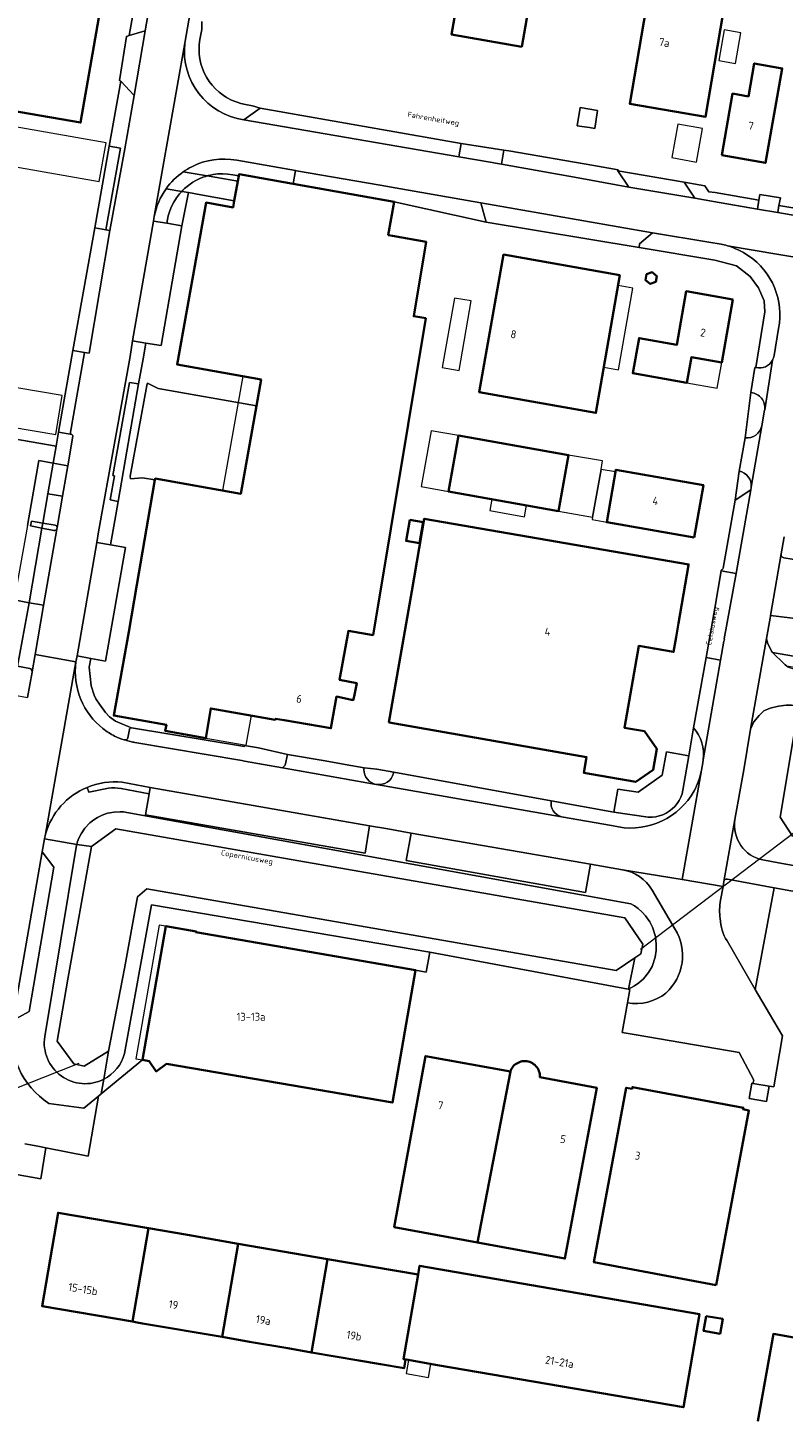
# Model space of a CAD drawing. Header units: metres. Extents: x 149984 to 156489, y 469398 to 478068.
# Tile 172 of 256: x 153674 to 153802, y 471244 to 471478. Entities that reach past the tile are written whole.
import ezdxf
from ezdxf.enums import TextEntityAlignment as Align

# ---------------------------------------------------------------- set-up
doc = ezdxf.new("R2010")
doc.units = ezdxf.units.M
doc.header["$LTSCALE"] = 0.75
for name, color, linetype, lineweight in [('B-WE-GR-BEPLANTING_CULTUUR_HEESTERS-GV', 252, 'Continuous', 18), ('B-WE-KW-KUNSTWERK_DUIKER-G', 6, 'Continuous', 18), ('B-WE-OG-BEBOUWING-GV', 6, 'Continuous', 35), ('B-WE-OG-BEBOUWING-T18', 1, 'Continuous', 18), ('B-WE-OG-BEBOUWING_LAGE TRAFO-GV', 6, 'Continuous', 18), ('B-WE-OG-BEBOUWING_LUIFEL-GV', 6, 'Continuous', 18), ('B-WE-OG-BEBOUWING_OVERBOUWING-GV', 6, 'Continuous', 18), ('B-WE-OG-TERREIN_BEGROEID-GV', 252, 'Continuous', 18), ('B-WE-OG-TERREIN_ERF-GV', 252, 'Continuous', 18), ('B-WE-OG-TERREIN_OEVER-GV', 252, 'Continuous', 18), ('B-WE-OG-TOPOGRAFIE-T18', 7, 'Continuous', 18), ('B-WE-OG-WATER-GV', 252, 'Continuous', 18), ('B-WE-VH-GESLOTENVERHARDING_ASFALT-GV', 252, 'Continuous', 18), ('B-WE-VH-OPENVERHARDING_BETONSTRAATSTEEN-GV', 252, 'Continuous', 18), ('B-WE-VH-OPENVERHARDING_TEGEL-GV', 252, 'Continuous', 18)]:
    doc.layers.add(name, color=color, linetype=linetype, lineweight=lineweight)
doc.styles.add('NLCS-ISO-M500-T18', font='NLCS-ISO.ttf', dxfattribs={"height": 0.9})
doc.styles.add('NLCS-ISO-M750-T18', font='NLCS-ISO.ttf', dxfattribs={"height": 1.35})

msp = doc.modelspace()

# ---------------------------------------------------------------- linework, layer by layer
at = {"layer": 'B-WE-GR-BEPLANTING_CULTUUR_HEESTERS-GV', "flags": 128}
for points in [[(153702.433, 471485.174), (153700.802, 471475.703)], [(153710.782, 471462.74), (153713.549, 471464.721), (153712.273, 471465.124), (153711.061, 471465.337), (153710.252, 471465.516), (153709.462, 471465.765), (153708.67, 471466.1), (153707.861, 471466.499), (153707.262, 471466.909), (153706.604, 471467.413), (153705.993, 471467.973), (153705.433, 471468.584), (153704.928, 471469.241), (153704.482, 471469.94), (153704.1, 471470.675), (153703.782, 471471.44), (153703.532, 471472.23), (153703.353, 471473.039), (153703.244, 471473.861), (153703.208, 471474.688), (153703.243, 471475.516), (153703.351, 471476.338), (153703.652, 471478.042), (153703.681, 471479.401)], [(153700.515, 471453.937), (153704.58, 471453.247), (153704.753, 471453.301), (153705.161, 471453.391), (153705.569, 471453.48), (153706.398, 471453.586), (153707.233, 471453.618), (153708.067, 471453.577), (153708.895, 471453.463), (153709.928, 471453.279), (153709.95, 471453.401), (153709.972, 471453.529), (153719.128, 471451.897)], [(153719.128, 471451.897), (153719.527, 471454.153), (153709.583, 471455.912)], [(153695.624, 471446.389), (153695.563, 471446.045), (153695.504, 471445.622), (153697.749, 471445.236), (153698.004, 471446.518), (153698.266, 471447.354), (153698.573, 471448.109), (153698.922, 471448.796), (153699.4, 471449.557), (153699.898, 471450.205), (153700.283, 471450.627), (153697.648, 471451.097)], [(153791.483, 471441.712), (153789.414, 471442.054), (153779.899, 471443.653), (153777.722, 471441.78), (153777.65, 471441.135), (153790.464, 471438.988), (153794.115, 471438.057), (153796.406, 471436.268), (153797.837, 471434.335), (153798.768, 471432.116), (153798.911, 471430.254), (153797.378, 471420.823)], [(153800.444, 471422.856), (153801.224, 471427.435)], [(153796.553, 471416.587), (153795.579, 471408.965)], [(153798.379, 471410.976), (153798.857, 471413.632), (153798.868, 471413.703)], [(153794.525, 471403.289), (153793.885, 471398.377), (153796.518, 471400.164), (153796.564, 471400.473), (153796.564, 471400.475)], [(153802.173, 471392.206), (153801.674, 471389.296), (153801.671, 471389.038), (153801.694, 471388.881), (153801.783, 471388.792), (153802.085, 471388.668), (153806.317, 471387.982)], [(153806.541, 471387.73), (153805.655, 471382.829), (153804.954, 471378.258), (153799.862, 471378.914), (153799.838, 471378.776), (153799.772, 471378.452), (153799.173, 471374.977), (153799.345, 471374.279), (153799.995, 471372.857), (153800.206, 471372.649), (153807.312, 471371.407), (153812.681, 471370.469), (153812.966, 471370.438), (153813.404, 471372.94), (153813.84, 471375.426), (153813.713, 471375.634), (153811.53, 471374.05), (153809.83, 471374.34)], [(153691.775, 471359.871), (153691.238, 471360.122), (153689.101, 471361.03), (153688.083, 471361.74), (153687.37, 471362.449), (153686.35, 471363.868), (153685.737, 471364.781), (153685.468, 471365.423), (153684.953, 471366.987), (153684.604, 471370.164), (153684.93, 471371.619), (153682.576, 471372.044), (153682.393, 471371.071)], [(153674.567, 471369.917), (153672.498, 471370.293), (153671.746, 471365.463), (153674.191, 471365.005), (153674.963, 471369.305), (153674.97, 471369.343)], [(153691.163, 471358.189), (153691.422, 471359.611)], [(153786.843, 471359.871), (153786.062, 471355.166), (153785.05, 471349.339), (153784.901, 471348.734), (153784.685, 471348.149), (153784.406, 471347.591), (153784.066, 471347.068), (153783.67, 471346.587), (153783.223, 471346.152), (153782.731, 471345.77), (153782.199, 471345.445), (153781.634, 471345.181), (153781.043, 471344.982), (153780.434, 471344.85), (153779.813, 471344.786), (153779.19, 471344.792), (153773.35, 471345.64), (153762.775, 471347.511)], [(153733.265, 471352.873), (153731.147, 471353.133), (153731.089, 471352.81)], [(153788.167, 471352.7), (153788.383, 471353.934), (153788.479, 471354.486)], [(153736.109, 471352.2), (153736.151, 471352.367), (153733.265, 471352.873)], [(153733.187, 471350.315), (153733.196, 471350.313)], [(153764.52, 471344.825), (153772.948, 471343.344)], [(153772.948, 471343.344), (153774.152, 471343.107)], [(153667.635, 471284.717), (153669.733, 471284.319), (153669.813, 471284.764), (153676.438, 471283.606), (153677.312, 471288.821), (153675.925, 471289.095), (153673.735, 471289.519)]]:
    msp.add_lwpolyline(points, dxfattribs=at)
at = {"layer": 'B-WE-GR-BEPLANTING_CULTUUR_HEESTERS-GV'}
for points in [[(153700.802, 471475.703, 0.4043545), (153710.782, 471462.74)], [(153709.583, 471455.912, 0.164227), (153701.99, 471454.821)], [(153701.99, 471454.821, 0.0358029), (153700.515, 471453.937)], [(153697.648, 471451.097, 0.1078712), (153695.624, 471446.389)], [(153792.567, 471441.447, 0.023039), (153791.483, 471441.712)], [(153796.116, 471439.759, 0.080014), (153792.567, 471441.447)], [(153801.224, 471427.435, 0.3011856), (153796.116, 471439.759)], [(153797.378, 471420.823, 0.3379031), (153800.175, 471422.08)], [(153800.175, 471422.08, 0.0812498), (153800.444, 471422.856)], [(153798.868, 471413.703, 0.4329812), (153796.553, 471416.587)], [(153795.579, 471408.965, 0.3918058), (153798.379, 471410.976)], [(153796.582, 471400.599, 0.4068248), (153794.525, 471403.289)], [(153796.564, 471400.475, 0.0157963), (153796.582, 471400.599)], [(153674.97, 471369.343, 0.3920103), (153674.567, 471369.917)], [(153682.393, 471371.071, 0.1330976), (153683.237, 471364.654)], [(153683.237, 471364.654, 0.1323579), (153686.956, 471359.752)], [(153686.956, 471359.752, 0.0525833), (153688.932, 471358.494)], [(153688.932, 471358.494, 0.0441455), (153690.536, 471357.849)], [(153690.536, 471357.849, 0.0851686), (153690.699, 471357.827)], [(153690.699, 471357.827, 0.3269737), (153691.163, 471358.189)], [(153691.422, 471359.611, -0.357205), (153691.775, 471359.871)], [(153788.479, 471354.486, 0.2161234), (153786.843, 471359.871)], [(153731.089, 471352.81, 0.3629606), (153733.187, 471350.315)], [(153733.196, 471350.313, 0.3916731), (153736.109, 471352.2)], [(153786.928, 471349.207, 0.0798773), (153788.167, 471352.7)], [(153774.152, 471343.107, 0.3168213), (153786.928, 471349.207)], [(153762.775, 471347.511, 0.3973823), (153764.52, 471344.825)]]:
    msp.add_lwpolyline(points, format="xyb", dxfattribs=at)
at = {"layer": 'B-WE-GR-BEPLANTING_CULTUUR_HEESTERS-GV', "flags": 128}
for points in [[(153704.58, 471453.247), (153709.765, 471452.366), (153709.928, 471453.279), (153708.895, 471453.463), (153708.067, 471453.577), (153707.233, 471453.618), (153706.398, 471453.586), (153705.569, 471453.48), (153705.161, 471453.391), (153704.753, 471453.301)], [(153797.901, 471449.18), (153790.495, 471450.43), (153789.435, 471450.541), (153788.723, 471451.565), (153785.275, 471452.196), (153787.068, 471449.478), (153790.23, 471448.928), (153797.647, 471447.648)], [(153697.749, 471445.236), (153700.304, 471444.796), (153701.421, 471450.424), (153700.283, 471450.627), (153699.898, 471450.205), (153699.4, 471449.557), (153698.922, 471448.796), (153698.573, 471448.109), (153698.266, 471447.354), (153698.004, 471446.518)], [(153801.287, 471448.256), (153801.078, 471447.079), (153806.875, 471446.052), (153811.944, 471445.102), (153817.203, 471444.2), (153817.204, 471444.204), (153817.566, 471446.423), (153812.848, 471447.396), (153812.683, 471446.352)], [(153786.062, 471355.166), (153782.251, 471355.793), (153781.53, 471351.86), (153777.48, 471348.97), (153774.01, 471349.53), (153773.35, 471345.64), (153779.19, 471344.792), (153779.813, 471344.786), (153780.434, 471344.85), (153781.043, 471344.982), (153781.634, 471345.181), (153782.199, 471345.445), (153782.731, 471345.77), (153783.223, 471346.152), (153783.67, 471346.587), (153784.066, 471347.068), (153784.406, 471347.591), (153784.685, 471348.149), (153784.901, 471348.734), (153785.05, 471349.339)]]:
    msp.add_lwpolyline(points, close=True, dxfattribs=at)
at = {"layer": 'B-WE-KW-KUNSTWERK_DUIKER-G', "flags": 128}
for points in [[(153777.859, 471322.407), (153803.924, 471342.234)], [(153653.547, 471291.544), (153682.927, 471303.172)]]:
    msp.add_lwpolyline(points, dxfattribs=at)
at = {"layer": 'B-WE-OG-BEBOUWING-GV', "flags": 128}
for points in [[(153757.79, 471475.11), (153763.769, 471509.41), (153751.889, 471511.481), (153748.454, 471491.778), (153746.497, 471492.119), (153746.551, 471492.427), (153749.969, 471512.001), (153747.838, 471515.015), (153725.56, 471518.895), (153722.55, 471516.782), (153720.792, 471506.704), (153723.368, 471506.253), (153722.531, 471501.659), (153720.177, 471500), (153719.545, 471499.555), (153718.239, 471492.048), (153720.369, 471489.034), (153742.641, 471485.154), (153745.652, 471487.28), (153746.007, 471489.314), (153746.253, 471490.723), (153748.21, 471490.382), (153745.909, 471477.181)], [(153664.445, 471465.532), (153683.165, 471462.275), (153691.771, 471511.74), (153673.052, 471514.997)], [(153779.842, 471487.51), (153779.64, 471486.34), (153776.04, 471465.47), (153788.86, 471463.27), (153791.41, 471478.19), (153792.375, 471483.836), (153782.892, 471485.457), (153784.164, 471492.899), (153775.02, 471505.388), (153768.628, 471514.119), (153768.244, 471514.186), (153768.181, 471513.822), (153764.089, 471490.244)], [(153791.61, 471456.75), (153799, 471455.45), (153801.827, 471471.447), (153797.097, 471472.286), (153796.11, 471466.718), (153793.45, 471467.19)], [(153695.751, 471401.814), (153694.963, 471397.229), (153692.704, 471384.092), (153691.331, 471376.11), (153688.784, 471361.941), (153697.682, 471360.381), (153697.495, 471359.358), (153704.361, 471358.146), (153705.198, 471363.167), (153716.087, 471361.26), (153716.146, 471361.429), (153717.6, 471361.176), (153725.5, 471359.8), (153726.467, 471365.159), (153729.295, 471364.578), (153729.424, 471365.207), (153729.882, 471367.431), (153726.984, 471368.026), (153728.471, 471376.265), (153732.643, 471375.573), (153741.551, 471429.183), (153739.519, 471429.521), (153741.609, 471442.098), (153735.917, 471443.113), (153735.21, 471443.239), (153736.211, 471448.851), (153719.128, 471451.897), (153709.972, 471453.529), (153709.95, 471453.401), (153709.928, 471453.279), (153709.765, 471452.366), (153709.172, 471449.041), (153708.972, 471447.918), (153704.394, 471448.734), (153699.481, 471421.353), (153713.707, 471418.818), (153712.909, 471414.344), (153710.257, 471399.478), (153695.793, 471402.058)], [(153774.393, 471436.457), (153754.701, 471439.961), (153750.598, 471416.65), (153770.325, 471413.158)], [(153780.447, 471435.326), (153780.615, 471436.315), (153779.843, 471436.955), (153778.902, 471436.607), (153778.734, 471435.618), (153779.506, 471434.978)], [(153793.506, 471432.361), (153785.611, 471433.754), (153784.011, 471424.687), (153777.612, 471425.816), (153776.565, 471419.88), (153785.723, 471418.261), (153786.486, 471422.571), (153791.613, 471421.664)], [(153764.009, 471396.562), (153765.685, 471406.037), (153747.067, 471409.328), (153745.384, 471399.878)], [(153786.931, 471392.061), (153788.498, 471400.924), (153773.707, 471403.539), (153772.15, 471394.674)], [(153735.31, 471360.79), (153735.375, 471360.779), (153768.76, 471354.94), (153768.31, 471352.25), (153777.05, 471350.73), (153779.99, 471352.8), (153780.62, 471356.32), (153778.536, 471359.302), (153775.137, 471359.893), (153777.57, 471373.75), (153783.45, 471372.734), (153783.88, 471375.208), (153784.298, 471377.61), (153786.005, 471387.428), (153786.015, 471387.487), (153741.305, 471395.262), (153739.173, 471383.002)], [(153738.846, 471395.046), (153738.228, 471391.493), (153740.486, 471391.1), (153741.104, 471394.653)], [(153739.8, 471318.885), (153702.677, 471325.311), (153702.696, 471325.439), (153697.588, 471326.32), (153693.661, 471303.705), (153694.756, 471303.51), (153695.971, 471301.763), (153697.71, 471303.007), (153735.915, 471296.488)], [(153750.314, 471272.803), (153750.937, 471276.078), (153755.853, 471301.737), (153741.517, 471304.359), (153736.222, 471275.411)], [(153750.937, 471276.078), (153750.314, 471272.803), (153765.071, 471270.072), (153770.456, 471298.997), (153760.841, 471300.797), (153760.842, 471301.051), (153760.818, 471301.304), (153760.769, 471301.553), (153760.696, 471301.796), (153760.599, 471302.03), (153760.479, 471302.254), (153760.337, 471302.465), (153760.176, 471302.661), (153759.996, 471302.84), (153759.798, 471303), (153759.587, 471303.14), (153759.362, 471303.258), (153759.127, 471303.353), (153758.883, 471303.424), (153758.633, 471303.471), (153758.381, 471303.494), (153758.127, 471303.49), (153757.874, 471303.462), (153757.626, 471303.409), (153757.384, 471303.332), (153757.151, 471303.231), (153756.93, 471303.107), (153756.721, 471302.963), (153756.528, 471302.798), (153756.352, 471302.615), (153756.195, 471302.415), (153756.059, 471302.201), (153755.945, 471301.974), (153755.853, 471301.737)], [(153790.665, 471265.596), (153796.197, 471295.121), (153795.192, 471295.348), (153795.267, 471295.612), (153776.511, 471299.114), (153776.444, 471298.809), (153775.465, 471298.988), (153769.977, 471269.472)], [(153691.954, 471259.422), (153694.665, 471275.21), (153679.374, 471277.836), (153676.663, 471262.048)], [(153694.665, 471275.21), (153691.954, 471259.422), (153692.76, 471259.283), (153693.652, 471259.13), (153707.097, 471256.821), (153709.808, 471272.609), (153701.252, 471274.079)], [(153722.24, 471254.22), (153724.951, 471270.009), (153709.808, 471272.609), (153707.097, 471256.821), (153711.735, 471256.024), (153718.249, 471254.905)], [(153724.951, 471270.009), (153722.24, 471254.22), (153730.245, 471252.845), (153733.886, 471252.22), (153737.895, 471251.531), (153738.149, 471253.009), (153737.784, 471253.072), (153740.242, 471267.383)], [(153737.784, 471253.072), (153738.149, 471253.009), (153738.25, 471252.992), (153743.559, 471252.08), (153785.111, 471244.942), (153787.816, 471260.691), (153740.497, 471268.871), (153740.242, 471267.383)], [(153788.957, 471260.365), (153788.52, 471257.858), (153791.335, 471257.368), (153791.772, 471259.875)]]:
    msp.add_lwpolyline(points, close=True, dxfattribs=at)
msp.add_lwpolyline([(153849.205, 471240.907), (153850.539, 471248.279), (153800.343, 471257.334), (153797.683, 471242.595)], dxfattribs=at)
at = {"layer": 'B-WE-OG-BEBOUWING_LAGE TRAFO-GV', "flags": 128}
for points in [[(153769.262, 471461.422), (153770.129, 471461.288), (153770.6, 471464.352), (153767.644, 471464.807), (153767.173, 471461.743), (153767.928, 471461.627)], [(153799.198, 471296.655), (153799.648, 471299.239), (153796.882, 471299.72), (153796.666, 471299.758), (153796.216, 471297.174)]]:
    msp.add_lwpolyline(points, close=True, dxfattribs=at)
at = {"layer": 'B-WE-OG-BEBOUWING_LUIFEL-GV', "flags": 128}
for points in [[(153771.676, 471420.897), (153774.13, 471420.468), (153776.566, 471434.287), (153774.09, 471434.724)], [(153786.486, 471422.571), (153785.723, 471418.261), (153790.851, 471417.354), (153791.613, 471421.664)], [(153713.707, 471418.818), (153710.623, 471419.368), (153707.173, 471400.028), (153710.257, 471399.478)], [(153747.067, 471409.328), (153742.462, 471410.148), (153740.779, 471400.698), (153745.384, 471399.878)], [(153771.192, 471403.615), (153771.44, 471405.027), (153765.685, 471406.037), (153764.009, 471396.562), (153769.774, 471395.536)], [(153771.192, 471403.615), (153769.774, 471395.536), (153769.699, 471395.107), (153772.15, 471394.674), (153773.645, 471403.184)], [(153752.75, 471398.566), (153752.408, 471396.644), (153758.248, 471395.604), (153758.591, 471397.527)], [(153704.361, 471358.146), (153711.177, 471356.943), (153712.064, 471361.965), (153705.198, 471363.167)], [(153697.588, 471326.32), (153696.447, 471326.518), (153692.52, 471303.903), (153693.661, 471303.705)], [(153738.631, 471252.927), (153738.235, 471250.621), (153742.022, 471249.97), (153742.418, 471252.276)]]:
    msp.add_lwpolyline(points, close=True, dxfattribs=at)
at = {"layer": 'B-WE-OG-BEBOUWING_OVERBOUWING-GV', "flags": 128}
for points in [[(153791.1, 471472.775), (153793.936, 471472.287), (153794.829, 471477.476), (153791.992, 471477.964)], [(153667.868, 471462.279), (153666.726, 471455.747), (153686.333, 471452.32), (153687.474, 471458.852)], [(153784.181, 471462.036), (153783.167, 471456.353), (153787.334, 471455.609), (153788.349, 471461.292)], [(153746.39, 471432.599), (153744.345, 471420.854), (153747.194, 471420.358), (153749.239, 471432.103)], [(153659.248, 471412.841), (153678.963, 471409.523), (153680.069, 471416.097), (153660.354, 471419.414)]]:
    msp.add_lwpolyline(points, close=True, dxfattribs=at)
at = {"layer": 'B-WE-OG-TERREIN_BEGROEID-GV', "flags": 128}
for points in [[(153803.396, 471363.695), (153802.508, 471363.693), (153801.22, 471363.56), (153799.767, 471363.197), (153798.71, 471362.735), (153797.917, 471361.975), (153797.025, 471360.885), (153796.49, 471359.648), (153795.324, 471352.753), (153793.824, 471344.351)], [(153798.576, 471337.524), (153801.229, 471337.047), (153806.888, 471336.037), (153807.805, 471341.155), (153808.054, 471342.536), (153806.018, 471341.145), (153803.594, 471341.569), (153801.489, 471344.746), (153803.803, 471358.592), (153807.071, 471360.855), (153809.624, 471360.338), (153810.868, 471358.468), (153811.118, 471359.896), (153811.539, 471362.3), (153805.871, 471363.271), (153803.396, 471363.695)], [(153687.867, 471349.682), (153684.595, 471349.006), (153684.264, 471349.802)], [(153774.8, 471335.871), (153769.403, 471336.81), (153768.54, 471332.007), (153738.23, 471337.452), (153739.063, 471342.088), (153735.11, 471342.776), (153732.058, 471343.325), (153731.305, 471338.696), (153694.172, 471345.169), (153694.782, 471348.712), (153690.027, 471349.596)], [(153677.241, 471341.911), (153677.091, 471341.079), (153682.53, 471340.125), (153682.678, 471340.634), (153682.883, 471341.188), (153683.25, 471341.949), (153683.916, 471342.91), (153684.73, 471343.782), (153685.387, 471344.3), (153686.018, 471344.73), (153686.809, 471345.101), (153687.744, 471345.441), (153688.879, 471345.637), (153689.894, 471345.678), (153690.442, 471345.655), (153691, 471345.56), (153776.25, 471330.09), (153776.836, 471329.762), (153777.489, 471329.287), (153778.16, 471328.681), (153778.71, 471328.056), (153779.428, 471327.077), (153779.885, 471326.173), (153780.398, 471324.56), (153780.5, 471323.292), (153780.491, 471322.22), (153780.323, 471321.064), (153779.82, 471319.516), (153779.204, 471318.5), (153778.347, 471317.419), (153777.582, 471316.738), (153776.846, 471316.207), (153775.855, 471315.668), (153776.083, 471315.626), (153775.662, 471313.345)], [(153677.114, 471307.649), (153682.442, 471339.694), (153682.49, 471339.98), (153682.499, 471340.02), (153682.53, 471340.125), (153677.091, 471341.079), (153676.699, 471338.913), (153678.642, 471336.288), (153674.466, 471311.872), (153671.742, 471310.348), (153671.682, 471310.048)], [(153682.49, 471339.98), (153682.442, 471339.694), (153677.114, 471307.649)], [(153687.097, 471300.432), (153687.894, 471305.156), (153683.774, 471302.658), (153682.024, 471303.028), (153679.21, 471306.883), (153681.012, 471317.341), (153685.01, 471339.82), (153682.53, 471340.125), (153682.499, 471340.02), (153682.49, 471339.98)], [(153792.515, 471323.828), (153797.253, 471315.633), (153800.48, 471332.816), (153792.569, 471334.257)], [(153690.627, 471304.808), (153695.19, 471329.94), (153742.24, 471321.925), (153775.799, 471315.678), (153775.855, 471315.668), (153776.929, 471320.975), (153773.751, 471318.811), (153694.4, 471332.63), (153692.78, 471331.27), (153690.584, 471319.162), (153687.894, 471305.156), (153687.097, 471300.432)], [(153783.696, 471325.847), (153779.856, 471332.435)], [(153791.952, 471333.866), (153791.834, 471333.058), (153791.409, 471330.698)], [(153742.24, 471321.925), (153695.19, 471329.94), (153690.627, 471304.808)], [(153687.097, 471300.432), (153686.68, 471297.961), (153693.661, 471303.705), (153697.588, 471326.32), (153702.696, 471325.439), (153702.677, 471325.311), (153739.8, 471318.885), (153741.632, 471318.555), (153742.24, 471321.925)], [(153683.738, 471295.54), (153686.195, 471297.562), (153686.68, 471297.961), (153687.097, 471300.432)], [(153677.814, 471296.342), (153683.738, 471295.54)]]:
    msp.add_lwpolyline(points, dxfattribs=at)
at = {"layer": 'B-WE-OG-TERREIN_BEGROEID-GV'}
for points in [[(153684.264, 471349.802, 0.2285088), (153677.241, 471341.911)], [(153690.027, 471349.596, 0.087971), (153687.867, 471349.682)], [(153793.824, 471344.351, 0.3990681), (153798.576, 471337.524)], [(153779.856, 471332.435, 0.2195096), (153774.8, 471335.871)], [(153792.569, 471334.257, 0.4401492), (153791.952, 471333.866)], [(153791.409, 471330.698, 0.0849829), (153791.338, 471327.603)], [(153791.338, 471327.603, 0.1311759), (153792.515, 471323.828)], [(153782.159, 471314.998, 0.361048), (153783.696, 471325.847)], [(153775.662, 471313.345, 0.2088563), (153782.159, 471314.998)], [(153671.682, 471310.048, 0.2978185), (153677.814, 471296.342)], [(153687.097, 471300.432, -0.6125551), (153677.114, 471307.649)], [(153677.114, 471307.649, 0.6125551), (153687.097, 471300.432)], [(153690.627, 471304.808, -0.2124999), (153687.097, 471300.432)], [(153687.097, 471300.432, 0.2124999), (153690.627, 471304.808)]]:
    msp.add_lwpolyline(points, format="xyb", dxfattribs=at)
at = {"layer": 'B-WE-OG-TERREIN_BEGROEID-GV', "flags": 128}
msp.add_lwpolyline([(153685.01, 471339.82), (153689.121, 471342.772), (153775.22, 471327.74), (153778.24, 471323.26), (153777.92, 471321.65), (153776.929, 471320.975), (153775.855, 471315.668), (153776.846, 471316.207), (153777.582, 471316.738), (153778.347, 471317.419), (153779.204, 471318.5), (153779.82, 471319.516), (153780.323, 471321.064), (153780.491, 471322.22), (153780.5, 471323.292), (153780.398, 471324.56), (153779.885, 471326.173), (153779.428, 471327.077), (153778.71, 471328.056), (153778.16, 471328.681), (153777.489, 471329.287), (153776.836, 471329.762), (153776.25, 471330.09), (153691, 471345.56), (153690.442, 471345.655), (153689.894, 471345.678), (153688.879, 471345.637), (153687.744, 471345.441), (153686.809, 471345.101), (153686.018, 471344.73), (153685.387, 471344.3), (153684.73, 471343.782), (153683.916, 471342.91), (153683.25, 471341.949), (153682.883, 471341.188), (153682.678, 471340.634), (153682.53, 471340.125)], close=True, dxfattribs=at)
at = {"layer": 'B-WE-OG-TERREIN_ERF-GV', "flags": 128}
for points in [[(153666.66, 471409.65), (153679.021, 471407.534), (153679.429, 471409.912), (153681.842, 471423.712), (153685.557, 471444.483), (153687.983, 471458.271), (153690.002, 471469.262), (153689.775, 471469.416), (153690.956, 471476.824), (153691.413, 471477.001), (153694.692, 471495.766), (153695.979, 471504.692), (153695.914, 471504.706), (153698.032, 471516.466), (153698.564, 471519.318), (153695.612, 471523.838), (153693.477, 471526.685), (153691.817, 471527.949), (153689.047, 471528.519), (153683.121, 471529.629), (153670.153, 471532.061)], [(153703.681, 471479.401), (153703.652, 471478.042), (153703.351, 471476.338), (153703.243, 471475.516), (153703.208, 471474.688), (153703.244, 471473.861), (153703.353, 471473.039), (153703.532, 471472.23), (153703.782, 471471.44), (153704.1, 471470.675), (153704.482, 471469.94), (153704.928, 471469.241), (153705.433, 471468.584), (153705.993, 471467.973), (153706.604, 471467.413), (153707.262, 471466.909), (153707.861, 471466.499), (153708.67, 471466.1), (153709.462, 471465.765), (153710.252, 471465.516), (153711.061, 471465.337), (153712.273, 471465.124), (153713.549, 471464.721), (153747.512, 471458.762), (153754.757, 471457.636), (153755.593, 471457.506), (153769.989, 471455.009), (153774.078, 471454.299), (153774.044, 471454.105), (153785.275, 471452.196), (153788.723, 471451.565), (153789.435, 471450.541), (153790.495, 471450.43), (153797.901, 471449.18), (153798.06, 471450.134), (153801.514, 471449.534), (153801.287, 471448.256), (153812.683, 471446.352)], [(153694.368, 471417.828), (153694.37, 471417.84), (153694.377, 471417.878), (153694.506, 471418.179), (153696.297, 471417.308), (153712.909, 471414.344), (153713.707, 471418.818), (153699.481, 471421.353), (153704.394, 471448.734), (153708.972, 471447.918), (153709.172, 471449.041), (153703.508, 471450.052), (153701.421, 471450.424), (153700.304, 471444.796), (153696.78, 471424.544), (153694.207, 471424.988), (153693.736, 471422.295), (153692.995, 471418.063), (153691.001, 471406.662), (153689.535, 471398.201), (153688.973, 471394.955), (153688.261, 471390.848), (153690.743, 471390.408), (153687.361, 471371.181), (153684.93, 471371.619), (153684.604, 471370.164), (153684.953, 471366.987), (153685.468, 471365.423), (153685.737, 471364.781), (153686.35, 471363.868), (153687.37, 471362.449), (153688.083, 471361.74), (153689.101, 471361.03), (153691.238, 471360.122), (153691.775, 471359.871), (153710.89, 471356.738), (153710.92, 471356.904), (153713.287, 471356.488), (153718.14, 471355.393), (153724.545, 471354.28), (153727.929, 471353.692), (153731.147, 471353.133), (153733.265, 471352.873), (153736.151, 471352.367), (153762.775, 471347.511), (153773.35, 471345.64), (153774.01, 471349.53), (153777.48, 471348.97), (153781.53, 471351.86), (153782.251, 471355.793), (153786.062, 471355.166), (153786.843, 471359.871), (153788.95, 471371.777), (153790.424, 471380.103), (153791.529, 471386.425), (153791.559, 471386.598)], [(153797.378, 471420.823), (153798.911, 471430.254), (153798.768, 471432.116), (153797.837, 471434.335), (153796.406, 471436.268), (153794.115, 471438.057), (153790.464, 471438.988), (153777.65, 471441.135), (153751.748, 471445.45), (153736.211, 471448.851), (153735.21, 471443.239), (153735.917, 471443.113), (153741.609, 471442.098), (153739.519, 471429.521), (153741.551, 471429.183), (153732.643, 471375.573), (153728.471, 471376.265), (153726.984, 471368.026), (153729.882, 471367.431), (153729.424, 471365.207), (153729.295, 471364.578), (153726.467, 471365.159), (153725.5, 471359.8), (153717.6, 471361.176), (153716.146, 471361.429), (153716.087, 471361.26), (153705.198, 471363.167), (153704.361, 471358.146), (153697.495, 471359.358), (153697.682, 471360.381), (153688.784, 471361.941), (153691.331, 471376.11), (153692.704, 471384.092), (153694.963, 471397.229), (153695.751, 471401.814), (153693.641, 471402.201), (153691.611, 471402.009), (153691.557, 471402.433), (153694.365, 471417.814), (153694.368, 471417.828)], [(153791.845, 471386.913), (153793.885, 471398.377), (153794.525, 471403.289), (153795.544, 471408.97), (153795.579, 471408.965), (153796.553, 471416.587), (153797.218, 471420.866)], [(153674.182, 471394.1), (153675.189, 471399.949), (153676.088, 471405.106), (153678.526, 471404.652), (153679.021, 471407.534), (153666.66, 471409.65)], [(153672.498, 471370.293), (153674.474, 471381.055), (153671.964, 471381.527)], [(153806.125, 471331.785), (153800.48, 471332.816), (153797.253, 471315.633), (153799.659, 471311.471), (153801.857, 471307.778), (153800.388, 471299.12), (153799.648, 471299.239), (153799.198, 471296.655), (153796.216, 471297.174), (153796.666, 471299.758), (153796.882, 471299.72), (153797.006, 471300.285), (153794.579, 471304.941), (153777.14, 471307.923), (153774.738, 471308.334), (153775.662, 471313.345), (153776.083, 471315.626), (153775.855, 471315.668), (153775.799, 471315.678), (153742.24, 471321.925), (153741.632, 471318.555), (153739.8, 471318.885), (153735.915, 471296.488), (153697.71, 471303.007), (153695.971, 471301.763), (153694.756, 471303.51), (153693.661, 471303.705), (153686.68, 471297.961), (153686.195, 471297.562), (153684.435, 471287.413), (153677.312, 471288.821), (153676.438, 471283.606), (153669.813, 471284.764)], [(153797.683, 471242.595), (153800.343, 471257.334), (153850.539, 471248.279), (153849.205, 471240.907)]]:
    msp.add_lwpolyline(points, dxfattribs=at)
for points in [[(153605.755, 471424.987), (153580.696, 471429.347), (153596.923, 471522.614), (153621.983, 471518.254), (153628.822, 471517.064), (153630.344, 471525.69), (153673.603, 471518.164), (153673.052, 471514.997), (153691.771, 471511.74), (153683.165, 471462.275), (153664.445, 471465.532), (153655.874, 471416.267), (153630.815, 471420.627)], [(153757.79, 471475.11), (153745.909, 471477.181), (153748.21, 471490.382), (153746.253, 471490.723), (153746.007, 471489.314), (153745.652, 471487.28), (153742.641, 471485.154), (153720.369, 471489.034), (153718.239, 471492.048), (153719.545, 471499.555), (153720.177, 471500), (153722.531, 471501.659), (153723.368, 471506.253), (153720.792, 471506.704), (153722.55, 471516.782), (153725.56, 471518.895), (153747.838, 471515.015), (153749.969, 471512.001), (153746.551, 471492.427), (153746.497, 471492.119), (153748.454, 471491.778), (153751.889, 471511.481), (153763.769, 471509.41)], [(153776.04, 471465.47), (153779.64, 471486.34), (153779.842, 471487.51), (153764.089, 471490.244), (153768.181, 471513.822), (153768.244, 471514.186), (153768.628, 471514.119), (153775.02, 471505.388), (153784.164, 471492.899), (153782.892, 471485.457), (153792.375, 471483.836), (153791.41, 471478.19), (153788.86, 471463.27)], [(153799, 471455.45), (153791.61, 471456.75), (153793.45, 471467.19), (153796.11, 471466.718), (153797.097, 471472.286), (153801.827, 471471.447)], [(153769.262, 471461.422), (153767.928, 471461.627), (153767.173, 471461.743), (153767.644, 471464.807), (153770.6, 471464.352), (153770.129, 471461.288)], [(153770.325, 471413.158), (153750.598, 471416.65), (153754.701, 471439.961), (153774.393, 471436.457)], [(153780.447, 471435.326), (153779.506, 471434.978), (153778.734, 471435.618), (153778.902, 471436.607), (153779.843, 471436.955), (153780.615, 471436.315)], [(153793.506, 471432.361), (153791.613, 471421.664), (153786.486, 471422.571), (153785.723, 471418.261), (153776.565, 471419.88), (153777.612, 471425.816), (153784.011, 471424.687), (153785.611, 471433.754)], [(153694.37, 471417.84), (153694.368, 471417.828), (153694.365, 471417.814), (153691.557, 471402.433), (153691.611, 471402.009), (153693.641, 471402.201), (153695.751, 471401.814), (153695.793, 471402.058), (153710.257, 471399.478), (153712.909, 471414.344), (153696.297, 471417.308), (153694.506, 471418.179), (153694.377, 471417.878)], [(153764.009, 471396.562), (153745.384, 471399.878), (153747.067, 471409.328), (153765.685, 471406.037)], [(153786.931, 471392.061), (153772.15, 471394.674), (153773.707, 471403.539), (153788.498, 471400.924)], [(153783.45, 471372.734), (153777.57, 471373.75), (153775.137, 471359.893), (153778.536, 471359.302), (153780.62, 471356.32), (153779.99, 471352.8), (153777.05, 471350.73), (153768.31, 471352.25), (153768.76, 471354.94), (153735.375, 471360.779), (153735.31, 471360.79), (153739.173, 471383.002), (153741.305, 471395.262), (153786.015, 471387.487), (153786.005, 471387.428), (153784.298, 471377.61), (153783.88, 471375.208)], [(153738.846, 471395.046), (153741.104, 471394.653), (153740.486, 471391.1), (153738.228, 471391.493)], [(153755.853, 471301.737), (153755.945, 471301.974), (153756.059, 471302.201), (153756.195, 471302.415), (153756.352, 471302.615), (153756.528, 471302.798), (153756.721, 471302.963), (153756.93, 471303.107), (153757.151, 471303.231), (153757.384, 471303.332), (153757.626, 471303.409), (153757.874, 471303.462), (153758.127, 471303.49), (153758.381, 471303.494), (153758.633, 471303.471), (153758.883, 471303.424), (153759.127, 471303.353), (153759.362, 471303.258), (153759.587, 471303.14), (153759.798, 471303), (153759.996, 471302.84), (153760.176, 471302.661), (153760.337, 471302.465), (153760.479, 471302.254), (153760.599, 471302.03), (153760.696, 471301.796), (153760.769, 471301.553), (153760.818, 471301.304), (153760.842, 471301.051), (153760.841, 471300.797), (153770.456, 471298.997), (153765.071, 471270.072), (153750.314, 471272.803), (153736.222, 471275.411), (153741.517, 471304.359)], [(153796.197, 471295.121), (153790.665, 471265.596), (153769.977, 471269.472), (153775.465, 471298.988), (153776.444, 471298.809), (153776.511, 471299.114), (153795.267, 471295.612), (153795.192, 471295.348)], [(153709.808, 471272.609), (153724.951, 471270.009), (153740.242, 471267.383), (153740.497, 471268.871), (153787.816, 471260.691), (153785.111, 471244.942), (153743.559, 471252.08), (153738.25, 471252.992), (153738.149, 471253.009), (153737.895, 471251.531), (153733.886, 471252.22), (153730.245, 471252.845), (153722.24, 471254.22), (153718.249, 471254.905), (153711.735, 471256.024), (153707.097, 471256.821), (153693.652, 471259.13), (153692.76, 471259.283), (153691.954, 471259.422), (153676.663, 471262.048), (153679.374, 471277.836), (153694.665, 471275.21), (153701.252, 471274.079)], [(153788.957, 471260.365), (153791.772, 471259.875), (153791.335, 471257.368), (153788.52, 471257.858)]]:
    msp.add_lwpolyline(points, close=True, dxfattribs=at)
at = {"layer": 'B-WE-OG-TERREIN_ERF-GV'}
for points in [[(153797.218, 471420.866, 0.0174874), (153797.378, 471420.823)], [(153791.559, 471386.598, 0.0784614), (153791.677, 471386.669)], [(153791.677, 471386.669, 0.1498649), (153791.845, 471386.913)]]:
    msp.add_lwpolyline(points, format="xyb", dxfattribs=at)
at = {"layer": 'B-WE-OG-TERREIN_OEVER-GV', "flags": 128}
msp.add_lwpolyline([(153803.803, 471358.592), (153801.489, 471344.746), (153803.594, 471341.569)], dxfattribs=at)
at = {"layer": 'B-WE-OG-WATER-GV', "flags": 128}
msp.add_lwpolyline([(153681.012, 471317.341), (153679.21, 471306.883), (153682.024, 471303.028), (153683.774, 471302.658), (153687.894, 471305.156), (153690.584, 471319.162), (153692.78, 471331.27), (153694.4, 471332.63), (153773.751, 471318.811), (153776.929, 471320.975), (153777.92, 471321.65), (153778.24, 471323.26), (153775.22, 471327.74), (153689.121, 471342.772), (153685.01, 471339.82)], close=True, dxfattribs=at)
at = {"layer": 'B-WE-VH-GESLOTENVERHARDING_ASFALT-GV', "flags": 128}
for points in [[(153701.191, 471518.493), (153698.223, 471501.387), (153698.21, 471501.314), (153697.967, 471500), (153697.521, 471497.588), (153694.105, 471477.776), (153692.221, 471466.849)], [(153681.848, 471409.241), (153681.007, 471404.19), (153680.121, 471399.066), (153679.207, 471393.784), (153679.158, 471393.504), (153676.925, 471380.595), (153675.479, 471372.272), (153682.393, 471371.071), (153682.576, 471372.044), (153685.949, 471391.258), (153686.215, 471393.025), (153691.537, 471422.687), (153691.968, 471425.375), (153695.504, 471445.622), (153695.563, 471446.045), (153695.624, 471446.389), (153700.802, 471475.703), (153702.433, 471485.174)], [(153700.802, 471475.703), (153695.624, 471446.389)], [(153692.221, 471466.849), (153690.664, 471457.822), (153688.138, 471444.004), (153684.599, 471423.244), (153683.813, 471423.367), (153681.4, 471409.568)], [(153811.315, 471441.297), (153811.944, 471445.102), (153806.875, 471446.052), (153801.078, 471447.079), (153797.647, 471447.648), (153790.23, 471448.928), (153787.068, 471449.478), (153775.875, 471451.369), (153767.327, 471452.944), (153754.334, 471455.239), (153753.369, 471455.409), (153752.77, 471455.503), (153747.118, 471456.477), (153710.782, 471462.74)], [(153709.583, 471455.912), (153719.527, 471454.153), (153719.696, 471454.124), (153733.86, 471451.665), (153737.329, 471451.053), (153750.855, 471448.702), (153779.899, 471443.653), (153789.414, 471442.054), (153791.483, 471441.712)], [(153792.567, 471441.447), (153810.267, 471438.441), (153810.677, 471440.825)], [(153806.815, 471418.576), (153807.314, 471421.583), (153808.8, 471429.912), (153810.267, 471438.441), (153792.567, 471441.447)], [(153801.224, 471427.435), (153800.444, 471422.856)], [(153800.175, 471422.08), (153798.868, 471413.703), (153798.857, 471413.632), (153798.379, 471410.976), (153796.582, 471400.599)], [(153796.564, 471400.475), (153796.564, 471400.473), (153796.518, 471400.164), (153794.513, 471388.585), (153794.038, 471385.969), (153792.039, 471374.962), (153792.049, 471374.742), (153791.97, 471374.546), (153791.413, 471371.348), (153788.479, 471354.486), (153788.383, 471353.934), (153788.167, 471352.7), (153784.919, 471334.2), (153791.834, 471333.058), (153791.952, 471333.866), (153793.824, 471344.351), (153795.324, 471352.753), (153796.49, 471359.648), (153799.173, 471374.977), (153799.772, 471378.452), (153799.838, 471378.776), (153799.862, 471378.914), (153801.674, 471389.296), (153802.173, 471392.206)], [(153671.742, 471310.348), (153676.699, 471338.913), (153677.091, 471341.079), (153677.241, 471341.911), (153682.393, 471371.071), (153675.479, 471372.272), (153674.97, 471369.343), (153674.963, 471369.305), (153674.191, 471365.005)], [(153682.393, 471371.071), (153677.241, 471341.911)], [(153774.152, 471343.107), (153772.948, 471343.344), (153764.52, 471344.825), (153733.196, 471350.313), (153733.187, 471350.315), (153727.49, 471351.31), (153717.305, 471353.09), (153710.897, 471354.252), (153710.457, 471354.339), (153692.334, 471357.407)], [(153690.226, 471350.667), (153694.967, 471349.786), (153732.058, 471343.325), (153735.11, 471342.776), (153739.063, 471342.088), (153769.403, 471336.81), (153774.8, 471335.871), (153784.919, 471334.2), (153788.167, 471352.7)]]:
    msp.add_lwpolyline(points, dxfattribs=at)
at = {"layer": 'B-WE-VH-GESLOTENVERHARDING_ASFALT-GV'}
for points in [[(153710.782, 471462.74, -0.4043545), (153700.802, 471475.703)], [(153701.99, 471454.821, -0.164227), (153709.583, 471455.912)], [(153697.648, 471451.097, -0.0846318), (153700.515, 471453.937)], [(153700.515, 471453.937, -0.0358029), (153701.99, 471454.821)], [(153695.624, 471446.389, -0.1078712), (153697.648, 471451.097)], [(153791.483, 471441.712, -0.023039), (153792.567, 471441.447)], [(153792.567, 471441.447, -0.080014), (153796.116, 471439.759)], [(153796.116, 471439.759, -0.3011856), (153801.224, 471427.435)], [(153800.444, 471422.856, -0.0812498), (153800.175, 471422.08)], [(153681.4, 471409.568, -0.3988587), (153681.848, 471409.241)], [(153796.582, 471400.599, -0.0157963), (153796.564, 471400.475)], [(153683.237, 471364.654, -0.1330976), (153682.393, 471371.071)], [(153686.956, 471359.752, -0.1323579), (153683.237, 471364.654)], [(153688.932, 471358.494, -0.0525833), (153686.956, 471359.752)], [(153690.536, 471357.849, -0.0441455), (153688.932, 471358.494)], [(153690.699, 471357.827, -0.0851686), (153690.536, 471357.849)], [(153691.639, 471357.55, -0.0242438), (153690.699, 471357.827)], [(153692.334, 471357.407, -0.0187974), (153691.639, 471357.55)], [(153684.264, 471349.802, -0.1259892), (153690.226, 471350.667)], [(153788.167, 471352.7, -0.0798773), (153786.928, 471349.207)], [(153677.241, 471341.911, -0.2285088), (153684.264, 471349.802)], [(153786.928, 471349.207, -0.3168213), (153774.152, 471343.107)]]:
    msp.add_lwpolyline(points, format="xyb", dxfattribs=at)
at = {"layer": 'B-WE-VH-OPENVERHARDING_BETONSTRAATSTEEN-GV', "flags": 128}
for points in [[(153699.643, 471525.109), (153698.564, 471519.318), (153698.032, 471516.466), (153695.914, 471504.706), (153695.979, 471504.692), (153694.692, 471495.766), (153691.413, 471477.001), (153694.105, 471477.776), (153697.521, 471497.588), (153697.967, 471500), (153698.21, 471501.314)], [(153700.283, 471450.627), (153700.461, 471450.823), (153700.768, 471451.106), (153701.19, 471451.479), (153701.681, 471451.859), (153702.153, 471452.173), (153702.692, 471452.48), (153703.246, 471452.76), (153703.847, 471453.02), (153704.355, 471453.177), (153704.58, 471453.247), (153700.515, 471453.937)], [(153697.648, 471451.097), (153700.283, 471450.627)], [(153798.868, 471413.703), (153800.175, 471422.08)], [(153797.218, 471420.866), (153796.553, 471416.587)], [(153681.4, 471409.568), (153679.429, 471409.912), (153679.021, 471407.534), (153678.526, 471404.652), (153681.007, 471404.19), (153681.848, 471409.241)], [(153796.582, 471400.599), (153798.379, 471410.976)], [(153795.579, 471408.965), (153795.544, 471408.97), (153794.525, 471403.289)], [(153794.513, 471388.585), (153796.518, 471400.164), (153793.885, 471398.377), (153791.845, 471386.913)], [(153679.207, 471393.784), (153680.121, 471399.066), (153677.64, 471399.495), (153676.787, 471394.525), (153678.848, 471394.163)], [(153678.664, 471393.275), (153676.639, 471393.664), (153674.474, 471381.055), (153676.538, 471380.668), (153676.925, 471380.595)], [(153676.925, 471380.595), (153679.158, 471393.504)], [(153791.559, 471386.598), (153791.529, 471386.425), (153794.038, 471385.969), (153794.513, 471388.585)], [(153806.317, 471387.982), (153802.085, 471388.668), (153801.783, 471388.792), (153801.694, 471388.881), (153801.671, 471389.038), (153801.674, 471389.296), (153799.862, 471378.914), (153804.954, 471378.258), (153805.655, 471382.829), (153806.541, 471387.73)], [(153674.97, 471369.343), (153675.479, 471372.272), (153676.925, 471380.595), (153676.538, 471380.668), (153674.474, 471381.055), (153672.498, 471370.293)], [(153788.479, 471354.486), (153791.413, 471371.348), (153788.95, 471371.777), (153786.843, 471359.871)], [(153672.498, 471370.293), (153674.567, 471369.917)], [(153691.422, 471359.611), (153691.163, 471358.189)], [(153692.334, 471357.407), (153710.457, 471354.339), (153710.897, 471354.252), (153717.305, 471353.09), (153717.773, 471353.591), (153718.14, 471355.393), (153713.287, 471356.488), (153710.92, 471356.904), (153710.89, 471356.738), (153691.775, 471359.871)], [(153731.089, 471352.81), (153731.147, 471353.133), (153727.929, 471353.692), (153724.545, 471354.28), (153718.14, 471355.393), (153717.773, 471353.591), (153717.305, 471353.09), (153727.49, 471351.31)], [(153690.027, 471349.596), (153694.782, 471348.712), (153694.967, 471349.786), (153690.226, 471350.667)], [(153727.49, 471351.31), (153733.187, 471350.315)], [(153762.775, 471347.511), (153736.151, 471352.367), (153736.109, 471352.2)], [(153684.264, 471349.802), (153684.595, 471349.006), (153687.867, 471349.682)], [(153733.196, 471350.313), (153764.52, 471344.825)], [(153793.824, 471344.351), (153791.952, 471333.866)], [(153792.569, 471334.257), (153800.48, 471332.816), (153806.125, 471331.785), (153806.888, 471336.037), (153801.229, 471337.047), (153798.576, 471337.524)], [(153791.409, 471330.698), (153791.834, 471333.058), (153784.919, 471334.2), (153774.8, 471335.871)], [(153779.856, 471332.435), (153783.696, 471325.847)], [(153797.253, 471315.633), (153792.515, 471323.828)], [(153775.662, 471313.345), (153774.738, 471308.334), (153777.14, 471307.923), (153794.579, 471304.941), (153797.006, 471300.285), (153796.882, 471299.72), (153799.648, 471299.239), (153800.388, 471299.12), (153801.857, 471307.778), (153799.659, 471311.471), (153797.253, 471315.633)], [(153673.735, 471289.519), (153675.925, 471289.095), (153677.312, 471288.821), (153684.435, 471287.413), (153686.195, 471297.562)], [(153686.195, 471297.562), (153683.738, 471295.54), (153677.814, 471296.342)]]:
    msp.add_lwpolyline(points, dxfattribs=at)
for points in [[(153689.775, 471469.416), (153690.002, 471469.262), (153692.221, 471466.849), (153694.105, 471477.776), (153691.413, 471477.001), (153690.956, 471476.824)], [(153690.664, 471457.822), (153692.221, 471466.849), (153690.002, 471469.262), (153687.983, 471458.271), (153689.921, 471457.941), (153687.47, 471444.143), (153688.138, 471444.004)], [(153713.549, 471464.721), (153710.782, 471462.74), (153747.118, 471456.477), (153747.512, 471458.762)], [(153752.77, 471455.503), (153753.369, 471455.409), (153754.334, 471455.239), (153754.757, 471457.636), (153747.512, 471458.762), (153747.118, 471456.477)], [(153685.557, 471444.483), (153687.47, 471444.143), (153689.921, 471457.941), (153687.983, 471458.271)], [(153774.044, 471454.105), (153774.078, 471454.299), (153769.989, 471455.009), (153755.593, 471457.506), (153754.757, 471457.636), (153754.334, 471455.239), (153767.327, 471452.944), (153775.875, 471451.369)], [(153737.329, 471451.053), (153733.86, 471451.665), (153719.696, 471454.124), (153719.527, 471454.153), (153719.128, 471451.897), (153736.211, 471448.851), (153751.748, 471445.45), (153750.855, 471448.702)], [(153775.875, 471451.369), (153787.068, 471449.478), (153785.275, 471452.196), (153774.044, 471454.105)], [(153701.421, 471450.424), (153703.508, 471450.052), (153709.172, 471449.041), (153709.765, 471452.366), (153704.58, 471453.247), (153704.355, 471453.177), (153703.847, 471453.02), (153703.246, 471452.76), (153702.692, 471452.48), (153702.153, 471452.173), (153701.681, 471451.859), (153701.19, 471451.479), (153700.768, 471451.106), (153700.461, 471450.823), (153700.283, 471450.627)], [(153801.514, 471449.534), (153798.06, 471450.134), (153797.901, 471449.18), (153797.647, 471447.648), (153801.078, 471447.079), (153801.287, 471448.256)], [(153751.748, 471445.45), (153777.65, 471441.135), (153777.722, 471441.78), (153779.899, 471443.653), (153750.855, 471448.702)], [(153685.557, 471444.483), (153681.842, 471423.712), (153683.813, 471423.367), (153684.599, 471423.244), (153688.138, 471444.004), (153687.47, 471444.143)], [(153700.304, 471444.796), (153697.749, 471445.236), (153695.504, 471445.622), (153691.968, 471425.375), (153694.207, 471424.988), (153696.78, 471424.544)], [(153679.429, 471409.912), (153681.4, 471409.568), (153683.813, 471423.367), (153681.842, 471423.712)], [(153688.166, 471398.451), (153688.917, 471402.521), (153688.632, 471402.58), (153691.443, 471418.329), (153692.995, 471418.063), (153693.736, 471422.295), (153694.207, 471424.988), (153691.968, 471425.375), (153691.537, 471422.687), (153686.215, 471393.025), (153685.949, 471391.258), (153688.261, 471390.848), (153688.973, 471394.955), (153689.535, 471398.201)], [(153688.917, 471402.521), (153688.166, 471398.451), (153689.535, 471398.201), (153691.001, 471406.662), (153692.995, 471418.063), (153691.443, 471418.329), (153688.632, 471402.58)], [(153671.964, 471381.527), (153674.474, 471381.055), (153676.639, 471393.664), (153674.696, 471394.037), (153674.852, 471394.864), (153676.787, 471394.525), (153677.64, 471399.495), (153678.526, 471404.652), (153676.088, 471405.106), (153675.189, 471399.949), (153674.182, 471394.1)], [(153681.007, 471404.19), (153678.526, 471404.652), (153677.64, 471399.495), (153680.121, 471399.066)], [(153688.261, 471390.848), (153685.949, 471391.258), (153682.576, 471372.044), (153684.93, 471371.619), (153687.361, 471371.181), (153690.743, 471390.408)], [(153791.97, 471374.546), (153792.049, 471374.742), (153792.039, 471374.962), (153794.038, 471385.969), (153791.529, 471386.425), (153790.424, 471380.103), (153788.95, 471371.777), (153791.413, 471371.348)], [(153796.49, 471359.648), (153797.025, 471360.885), (153797.917, 471361.975), (153798.71, 471362.735), (153799.767, 471363.197), (153801.22, 471363.56), (153802.508, 471363.693), (153803.396, 471363.695), (153805.871, 471363.271), (153811.539, 471362.3), (153812.588, 471368.279), (153812.416, 471368.309), (153810.522, 471368.643), (153806.938, 471369.296), (153804.644, 471369.713), (153803.787, 471369.82), (153802.804, 471370.171), (153802.573, 471370.369), (153802.341, 471370.567), (153802.189, 471370.698), (153800.206, 471372.649), (153799.995, 471372.857), (153799.345, 471374.279), (153799.173, 471374.977)], [(153694.782, 471348.712), (153694.172, 471345.169), (153731.305, 471338.696), (153732.058, 471343.325), (153694.967, 471349.786)], [(153768.54, 471332.007), (153769.403, 471336.81), (153739.063, 471342.088), (153738.23, 471337.452)], [(153676.699, 471338.913), (153671.742, 471310.348), (153674.466, 471311.872), (153678.642, 471336.288)]]:
    msp.add_lwpolyline(points, close=True, dxfattribs=at)
at = {"layer": 'B-WE-VH-OPENVERHARDING_BETONSTRAATSTEEN-GV'}
for points in [[(153700.515, 471453.937, 0.0846318), (153697.648, 471451.097)], [(153800.175, 471422.08, -0.3379031), (153797.378, 471420.823)], [(153797.378, 471420.823, -0.0174874), (153797.218, 471420.866)], [(153796.553, 471416.587, -0.4329812), (153798.868, 471413.703)], [(153681.848, 471409.241, 0.3988587), (153681.4, 471409.568)], [(153798.379, 471410.976, -0.3918058), (153795.579, 471408.965)], [(153794.525, 471403.289, -0.4068248), (153796.582, 471400.599)], [(153679.158, 471393.504, -0.335178), (153678.664, 471393.275)], [(153678.848, 471394.163, -0.3143526), (153679.207, 471393.784)], [(153791.677, 471386.669, -0.0784614), (153791.559, 471386.598)], [(153791.845, 471386.913, -0.1498649), (153791.677, 471386.669)], [(153674.567, 471369.917, -0.3920103), (153674.97, 471369.343)], [(153691.163, 471358.189, -0.3269737), (153690.699, 471357.827)], [(153690.699, 471357.827, 0.0242438), (153691.639, 471357.55)], [(153691.775, 471359.871, 0.357205), (153691.422, 471359.611)], [(153786.843, 471359.871, -0.2161234), (153788.479, 471354.486)], [(153691.639, 471357.55, 0.0187974), (153692.334, 471357.407)], [(153690.226, 471350.667, 0.1259892), (153684.264, 471349.802)], [(153733.187, 471350.315, -0.3629606), (153731.089, 471352.81)], [(153736.109, 471352.2, -0.3916731), (153733.196, 471350.313)], [(153687.867, 471349.682, -0.087971), (153690.027, 471349.596)], [(153764.52, 471344.825, -0.3973823), (153762.775, 471347.511)], [(153798.576, 471337.524, -0.3990681), (153793.824, 471344.351)], [(153774.8, 471335.871, -0.2195096), (153779.856, 471332.435)], [(153791.952, 471333.866, -0.4401492), (153792.569, 471334.257)], [(153791.338, 471327.603, -0.0849829), (153791.409, 471330.698)], [(153792.515, 471323.828, -0.1311759), (153791.338, 471327.603)], [(153783.696, 471325.847, -0.361048), (153782.159, 471314.998)], [(153782.159, 471314.998, -0.2088563), (153775.662, 471313.345)], [(153677.814, 471296.342, -0.2978185), (153671.682, 471310.048)]]:
    msp.add_lwpolyline(points, format="xyb", dxfattribs=at)
at = {"layer": 'B-WE-VH-OPENVERHARDING_TEGEL-GV', "flags": 128}
for points in [[(153674.696, 471394.037), (153676.639, 471393.664), (153676.787, 471394.525), (153674.852, 471394.864)], [(153807.312, 471371.407), (153800.206, 471372.649), (153802.189, 471370.698), (153802.341, 471370.567), (153802.573, 471370.369), (153810.585, 471368.991), (153810.522, 471368.643), (153812.416, 471368.309), (153812.588, 471368.279), (153812.966, 471370.438), (153812.681, 471370.469)]]:
    msp.add_lwpolyline(points, close=True, dxfattribs=at)
for points in [[(153678.848, 471394.163), (153676.787, 471394.525), (153676.639, 471393.664), (153678.664, 471393.275)], [(153679.158, 471393.504), (153679.207, 471393.784)]]:
    msp.add_lwpolyline(points, dxfattribs=at)
at = {"layer": 'B-WE-VH-OPENVERHARDING_TEGEL-GV'}
for points in [[(153678.664, 471393.275, 0.335178), (153679.158, 471393.504)], [(153679.207, 471393.784, 0.3143526), (153678.848, 471394.163)]]:
    msp.add_lwpolyline(points, format="xyb", dxfattribs=at)

# ---------------------------------------------------------------- texts
at = {"layer": 'B-WE-OG-BEBOUWING-T18', "style": 'NLCS-ISO-M750-T18'}
for s, rotation, p in [('7a', 350.3, (153781.885, 471475.826)), ('7', 350.1, (153796.549, 471461.727)), ('8', 350.1, (153756.386, 471426.46)), ('2', 350.1, (153788.436, 471426.747)), ('4', 350.1, (153780.396, 471398.294)), ('6', 350.1, (153720.138, 471364.794)), ('7', 349.7, (153744.056, 471296.008)), ('5', 349.5, (153764.768, 471290.299)), ('3', 349.5, (153777.395, 471287.484)), ('15-15b', 350.3, (153683.579, 471264.919)), ('19', 350.3, (153698.886, 471262.29)), ('19a', 350.3, (153714.077, 471259.68)), ('19b', 350.3, (153729.428, 471257.044)), ('21-21a', 350.3, (153764.176, 471252.597))]:
    msp.add_text(s, height=1.35, rotation=rotation, dxfattribs=at).set_placement(p, align=Align.MIDDLE)
for s, p in [('4', (153762.13, 471376.135)), ('13-13a', (153712, 471311))]:
    msp.add_text(s, height=1.35, dxfattribs=at).set_placement(p, align=Align.MIDDLE)
at = {"layer": 'B-WE-OG-TOPOGRAFIE-T18', "style": 'NLCS-ISO-M500-T18'}
for s, rotation, p in [('Fahrenheitweg', 350.1, (153742.82, 471462.805)), ('Celsiusweg', 80.1, (153790.082, 471377.089)), ('Copernicusweg', 349.8, (153711.294, 471337.869))]:
    msp.add_text(s, height=0.9, rotation=rotation, dxfattribs=at).set_placement(p, align=Align.MIDDLE)

doc.saveas('drawing.dxf')
